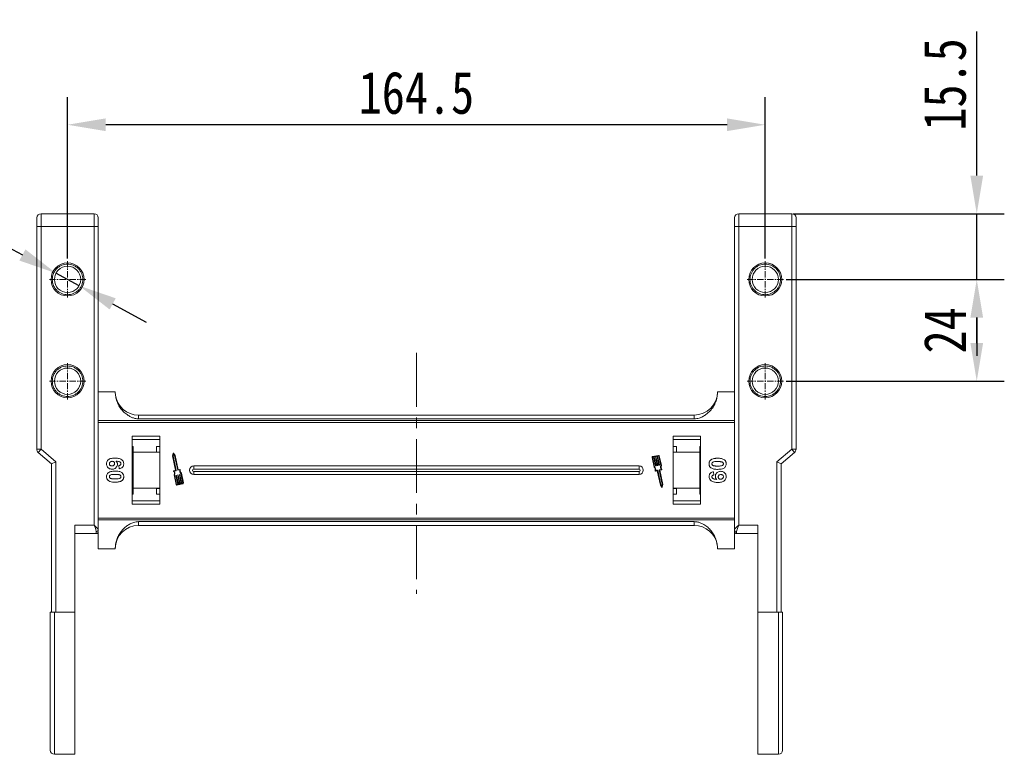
# Model space of a CAD drawing. Header units: millimetres. Extents: x -797 to 677, y 79 to 1112.
# Tile 13 of 75: x -626 to -394, y 636 to 809. Entities that reach past the tile are written whole.
import ezdxf

# ---------------------------------------------------------------- set-up
doc = ezdxf.new("R2010")
doc.units = ezdxf.units.MM
doc.linetypes.add('CENTER', pattern=[0.6, 0.375, -0.075, 0.075, -0.075])
doc.linetypes.add('CENTERX2', pattern=[20.32, 12.7, -2.54, 2.54, -2.54])
doc.styles.get("Standard").update_dxf_attribs({"font": '仿宋_GB2312.ttf', "width": 0.8})
doc.dimstyles.new('ISO-45.1', dxfattribs={"dimtxt": 10, "dimasz": 9, "dimexe": 6.5, "dimexo": 0.625, "dimgap": 2.5, "dimtad": 1, "dimtoh": 1, "dimdsep": 46, "dimtxsty": 'Standard', "dimcen": 2.5, "dimadec": 0, "dimazin": 0, "dimtfac": 1, "dimtmove": 0, "dimatfit": 3, "dimfxl": 0, "dimarcsym": 0})
doc.dimstyles.new('副本 ISO-45.1', dxfattribs={"dimtxt": 10, "dimasz": 9, "dimexe": 6.5, "dimexo": 0.625, "dimgap": 2.5, "dimtad": 1, "dimdsep": 46, "dimtxsty": 'Standard', "dimcen": 2.5, "dimadec": 0, "dimazin": 0, "dimtfac": 1, "dimtmove": 0, "dimatfit": 3, "dimfxl": 0, "dimarcsym": 0})

# ---------------------------------------------------------------- blocks, each defined once
blk = doc.blocks.new('*D2928')
at = {"color": 0, "lineweight": -2}
for p, q in [((-445.29, 748.23), (-393.84, 748.23)), ((-400.34, 733.23), (-400.34, 739.23)), ((-445.29, 724.23), (-393.84, 724.23))]:
    blk.add_line(p, q, dxfattribs=at)
at = {"color": 0, "lineweight": 9}
for points in [[(-401.84, 739.23), (-398.84, 739.23), (-400.34, 748.23)], [(-401.84, 733.23), (-398.84, 733.23), (-400.34, 724.23)]]:
    blk.add_solid(points, dxfattribs=at)
at = {"layer": 'Defpoints', "color": 0, "lineweight": 9}
for p in [(-445.91, 748.23), (-400.34, 748.23), (-445.91, 724.23)]:
    blk.add_point(p, dxfattribs=at)
at = {"color": 0, "lineweight": 9, "insert": (-407.84, 736.23), "char_height": 10, "attachment_point": 5, "rotation": 90}
blk.add_mtext('24', dxfattribs=at)
blk = doc.blocks.new('*D2929')
at = {"color": 0, "lineweight": -2}
for p, q in [((-400.34, 772.73), (-400.34, 806.71)), ((-443.65, 763.73), (-393.84, 763.73)), ((-400.34, 748.23), (-400.34, 763.73)), ((-445.29, 748.23), (-393.84, 748.23)), ((-400.34, 739.23), (-400.34, 730.23))]:
    blk.add_line(p, q, dxfattribs=at)
at = {"color": 0, "lineweight": 9}
for points in [[(-401.84, 772.73), (-398.84, 772.73), (-400.34, 763.73)], [(-401.84, 739.23), (-398.84, 739.23), (-400.34, 748.23)]]:
    blk.add_solid(points, dxfattribs=at)
at = {"layer": 'Defpoints', "color": 0, "lineweight": 9}
for p in [(-444.27, 763.73), (-400.34, 763.73), (-445.91, 748.23)]:
    blk.add_point(p, dxfattribs=at)
at = {"color": 0, "lineweight": 9, "insert": (-407.84, 794.22), "char_height": 10, "attachment_point": 5, "rotation": 90}
blk.add_mtext('15.5', dxfattribs=at)
blk = doc.blocks.new('*D2930')
at = {"color": 0, "lineweight": -2}
for p, q in [((-614.7, 753.14), (-614.7, 791.21)), ((-450.2, 753.14), (-450.2, 791.21)), ((-459.2, 784.71), (-605.7, 784.71))]:
    blk.add_line(p, q, dxfattribs=at)
at = {"color": 0, "lineweight": 9}
for points in [[(-605.7, 786.21), (-605.7, 783.21), (-614.7, 784.71)], [(-459.2, 786.21), (-459.2, 783.21), (-450.2, 784.71)]]:
    blk.add_solid(points, dxfattribs=at)
at = {"layer": 'Defpoints', "color": 0, "lineweight": 9}
for p in [(-614.7, 784.71), (-614.7, 752.52), (-450.2, 752.52)]:
    blk.add_point(p, dxfattribs=at)
at = {"color": 0, "lineweight": 9, "insert": (-532.45, 792.21), "char_height": 10, "attachment_point": 5}
blk.add_mtext('164.5', dxfattribs=at)
blk = doc.blocks.new('*D2938')
at = {"color": 0, "lineweight": -2}
for p, q in [((-662.76, 761.43), (-639.06, 761.43)), ((-639.06, 761.43), (-625.34, 753.99)), ((-611.98, 746.75), (-617.43, 749.7)), ((-604.07, 742.46), (-596.15, 738.17))]:
    blk.add_line(p, q, dxfattribs=at)
at = {"color": 0, "lineweight": 9}
for points in [[(-624.63, 755.31), (-626.06, 752.68), (-617.43, 749.7)], [(-603.35, 743.78), (-604.78, 741.14), (-611.98, 746.75)]]:
    blk.add_solid(points, dxfattribs=at)
at = {"layer": 'Defpoints', "color": 0, "lineweight": 9}
for p in [(-617.43, 749.7), (-611.98, 746.75)]:
    blk.add_point(p, dxfattribs=at)
at = {"color": 0, "lineweight": 9, "insert": (-652.16, 768.93), "char_height": 10, "attachment_point": 5}
blk.add_mtext('∅6.2', dxfattribs=at)

msp = doc.modelspace()

# ---------------------------------------------------------------- linework, layer by layer
at = {"color": 7, "linetype": 'Continuous', "lineweight": 15}
for p, q in [((-620.953, 763.727), (-620.953, 760.727)), ((-608.453, 763.727), (-620.953, 763.727)), ((-608.453, 763.727), (-608.453, 760.727)), ((-456.453, 760.727), (-456.453, 763.727)), ((-443.953, 763.727), (-456.453, 763.727)), ((-443.953, 760.727), (-443.953, 763.727)), ((-621.953, 760.727), (-620.953, 760.727)), ((-621.953, 760.727), (-621.953, 708.187)), ((-620.953, 708.187), (-620.953, 760.727)), ((-620.953, 760.727), (-608.453, 760.727)), ((-608.453, 760.727), (-608.453, 690.29)), ((-608.453, 760.727), (-607.453, 760.727)), ((-607.453, 689.172), (-607.453, 760.727)), ((-457.453, 760.727), (-457.453, 689.172)), ((-456.453, 760.727), (-457.453, 760.727)), ((-456.453, 690.29), (-456.453, 760.727)), ((-456.453, 760.727), (-443.953, 760.727)), ((-443.953, 760.727), (-443.953, 708.187)), ((-442.953, 760.727), (-443.953, 760.727)), ((-442.953, 708.187), (-442.953, 760.727)), ((-607.453, 721.727), (-603.453, 721.727)), ((-457.453, 721.727), (-461.453, 721.727)), ((-597.953, 716.227), (-597.953, 715.342)), ((-532.453, 716.227), (-597.953, 716.227)), ((-597.953, 715.342), (-532.453, 715.342)), ((-466.953, 716.227), (-532.453, 716.227)), ((-532.453, 715.342), (-466.953, 715.342)), ((-466.953, 716.227), (-466.953, 715.342)), ((-532.453, 714.934), (-607.453, 714.934)), ((-607.453, 714.515), (-532.453, 714.515)), ((-457.453, 714.934), (-532.453, 714.934)), ((-532.453, 714.515), (-457.453, 714.515)), ((-599.453, 711.227), (-599.453, 695.227)), ((-592.953, 711.227), (-599.453, 711.227)), ((-599.453, 710.477), (-592.953, 710.477)), ((-592.953, 695.227), (-592.953, 711.227)), ((-471.953, 711.227), (-471.953, 695.227)), ((-465.453, 711.227), (-471.953, 711.227)), ((-471.953, 710.477), (-465.453, 710.477)), ((-465.453, 695.227), (-465.453, 711.227)), ((-620.953, 708.187), (-621.953, 708.187)), ((-620.953, 708.187), (-621.604, 707.428)), ((-617.453, 705.187), (-620.953, 708.187)), ((-599.453, 708.841), (-599.253, 708.841)), ((-599.253, 707.477), (-599.253, 708.841)), ((-592.953, 708.841), (-593.753, 708.841)), ((-593.753, 708.841), (-593.753, 707.523)), ((-471.153, 708.841), (-471.953, 708.841)), ((-471.153, 707.523), (-471.153, 708.841)), ((-465.653, 708.841), (-465.453, 708.841)), ((-465.653, 708.841), (-465.653, 707.477)), ((-443.953, 708.187), (-447.453, 705.187)), ((-443.953, 708.187), (-442.953, 708.187)), ((-443.302, 707.428), (-443.953, 708.187)), ((-621.604, 707.428), (-618.453, 704.727)), ((-592.953, 707.477), (-599.253, 707.477)), ((-599.253, 707.477), (-599.253, 698.977)), ((-593.753, 707.523), (-592.953, 707.523)), ((-589.818, 707.216), (-589.936, 706.615)), ((-589.936, 706.615), (-589.224, 703.245)), ((-589.729, 707.058), (-589.816, 706.616)), ((-589.816, 706.616), (-589.085, 703.154)), ((-589.471, 706.689), (-589.729, 707.058)), ((-589.361, 706.736), (-589.712, 707.238)), ((-588.74, 703.227), (-589.471, 706.689)), ((-588.643, 703.338), (-589.361, 706.736)), ((-476.905, 706.224), (-476.424, 703.945)), ((-476.79, 706.248), (-476.317, 704.005)), ((-475.39, 706.724), (-476.769, 706.432)), ((-476.515, 706.366), (-476.745, 706.318)), ((-476.075, 704.284), (-476.515, 706.366)), ((-476.113, 706.451), (-476.4, 706.39)), ((-476.4, 706.39), (-475.96, 704.308)), ((-475.673, 704.368), (-476.113, 706.451)), ((-475.711, 706.536), (-475.998, 706.475)), ((-475.998, 706.475), (-475.558, 704.393)), ((-475.271, 704.453), (-475.711, 706.536)), ((-475.366, 706.609), (-475.596, 706.56)), ((-475.596, 706.56), (-475.156, 704.478)), ((-474.823, 704.321), (-475.297, 706.564)), ((-474.7, 704.309), (-475.182, 706.588)), ((-471.953, 707.523), (-471.153, 707.523)), ((-465.653, 707.477), (-471.953, 707.477)), ((-465.653, 698.977), (-465.653, 707.477)), ((-446.453, 704.727), (-443.302, 707.428)), ((-618.453, 704.727), (-617.453, 705.187)), ((-618.453, 704.727), (-618.453, 669.727)), ((-617.453, 669.727), (-617.453, 705.187)), ((-602.497, 703.586), (-602.581, 704.355)), ((-588.199, 703.432), (-588.643, 703.338)), ((-532.453, 704.227), (-584.953, 704.227)), ((-584.953, 703.512), (-584.953, 704.227)), ((-532.453, 703.512), (-584.953, 703.512)), ((-479.953, 704.227), (-532.453, 704.227)), ((-479.953, 703.512), (-532.453, 703.512)), ((-479.953, 704.227), (-479.953, 703.512)), ((-475.983, 704.273), (-476.04, 704.261)), ((-475.581, 704.358), (-475.638, 704.346)), ((-475.179, 704.443), (-475.236, 704.431)), ((-475.185, 703.335), (-474.74, 703.429)), ((-447.453, 705.187), (-447.453, 669.727)), ((-446.453, 704.727), (-447.453, 705.187)), ((-446.453, 669.727), (-446.453, 704.727)), ((-589.246, 703.21), (-589.662, 703.122)), ((-589.592, 702.145), (-589.11, 699.867)), ((-589.107, 703.12), (-589.551, 703.026)), ((-589.469, 702.134), (-588.995, 699.891)), ((-588.696, 699.894), (-589.136, 701.977)), ((-589.113, 702.012), (-589.056, 702.024)), ((-589.021, 702.001), (-588.581, 699.918)), ((-588.294, 699.979), (-588.734, 702.062)), ((-588.711, 702.097), (-588.654, 702.109)), ((-588.261, 703.298), (-588.705, 703.205)), ((-588.619, 702.086), (-588.179, 700.003)), ((-587.891, 700.064), (-588.331, 702.147)), ((-588.309, 702.181), (-588.251, 702.194)), ((-588.217, 702.171), (-587.777, 700.088)), ((-587.501, 700.207), (-587.975, 702.449)), ((-587.387, 700.231), (-587.868, 702.509)), ((-584.953, 702.227), (-584.953, 702.942)), ((-584.953, 702.942), (-532.453, 702.942)), ((-584.953, 702.227), (-532.453, 702.227)), ((-532.453, 702.942), (-479.953, 702.942)), ((-532.453, 702.227), (-479.953, 702.227)), ((-479.953, 702.227), (-479.953, 702.942)), ((-476.093, 703.023), (-475.649, 703.117)), ((-476.031, 703.156), (-475.587, 703.25)), ((-475.649, 703.117), (-474.931, 699.718)), ((-475.552, 703.227), (-474.821, 699.766)), ((-474.476, 699.839), (-475.207, 703.3)), ((-474.356, 699.84), (-475.068, 703.209)), ((-475.045, 703.244), (-474.63, 703.332)), ((-462.409, 702.868), (-462.325, 702.099)), ((-599.253, 698.977), (-592.953, 698.977)), ((-599.253, 697.614), (-599.253, 698.977)), ((-592.953, 698.931), (-593.753, 698.931)), ((-593.753, 698.931), (-593.753, 697.614)), ((-588.926, 699.846), (-588.696, 699.894)), ((-588.901, 699.731), (-587.522, 700.022)), ((-588.581, 699.918), (-588.294, 699.979)), ((-588.179, 700.003), (-587.891, 700.064)), ((-587.777, 700.088), (-587.547, 700.137)), ((-474.931, 699.718), (-474.58, 699.216)), ((-474.821, 699.766), (-474.563, 699.397)), ((-474.563, 699.397), (-474.476, 699.839)), ((-474.474, 699.238), (-474.356, 699.84)), ((-471.953, 698.977), (-465.653, 698.977)), ((-471.153, 698.931), (-471.953, 698.931)), ((-471.153, 697.614), (-471.153, 698.931)), ((-465.653, 698.977), (-465.653, 697.614)), ((-599.253, 697.614), (-599.453, 697.614)), ((-593.753, 697.614), (-592.953, 697.614)), ((-471.953, 697.614), (-471.153, 697.614)), ((-465.453, 697.614), (-465.653, 697.614)), ((-592.953, 695.977), (-599.453, 695.977)), ((-599.453, 695.227), (-592.953, 695.227)), ((-465.453, 695.977), (-471.953, 695.977)), ((-471.953, 695.227), (-465.453, 695.227)), ((-532.453, 691.939), (-607.453, 691.939)), ((-457.453, 691.939), (-532.453, 691.939)), ((-612.953, 690.29), (-612.953, 669.727)), ((-608.453, 690.29), (-612.953, 690.29)), ((-607.453, 691.52), (-532.453, 691.52)), ((-532.453, 691.113), (-597.953, 691.113)), ((-597.953, 691.113), (-597.953, 690.227)), ((-597.953, 690.227), (-532.453, 690.227)), ((-532.453, 691.52), (-457.453, 691.52)), ((-466.953, 691.113), (-532.453, 691.113)), ((-532.453, 690.227), (-466.953, 690.227)), ((-466.953, 690.227), (-466.953, 691.113)), ((-451.953, 690.29), (-456.453, 690.29)), ((-451.953, 669.727), (-451.953, 690.29)), ((-612.953, 688.29), (-607.953, 688.29)), ((-607.953, 688.29), (-607.953, 688.8)), ((-607.453, 688.907), (-607.453, 689.172)), ((-607.453, 688.736), (-607.453, 684.727)), ((-457.453, 688.736), (-457.453, 684.727)), ((-456.953, 688.8), (-456.953, 688.29)), ((-456.953, 688.29), (-451.953, 688.29)), ((-603.453, 684.727), (-607.453, 684.727)), ((-461.453, 684.727), (-457.453, 684.727)), ((-617.453, 669.727), (-617.803, 669.727)), ((-617.803, 669.727), (-617.803, 636.227)), ((-612.953, 669.727), (-617.453, 669.727)), ((-612.953, 669.727), (-612.953, 636.227)), ((-447.453, 669.727), (-451.953, 669.727)), ((-451.953, 636.227), (-451.953, 669.727)), ((-447.103, 669.727), (-447.453, 669.727)), ((-447.103, 636.227), (-447.103, 669.727)), ((-617.803, 636.227), (-612.953, 636.227)), ((-451.953, 636.227), (-447.103, 636.227))]:
    msp.add_line(p, q, dxfattribs=at)
at = {"color": 1, "linetype": 'CENTER', "lineweight": 9, "ltscale": 3.9624}
for p, q in [((-614.703, 743.937), (-614.703, 752.517)), ((-450.203, 743.937), (-450.203, 752.517)), ((-618.993, 748.227), (-610.413, 748.227)), ((-454.493, 748.227), (-445.913, 748.227)), ((-614.703, 719.937), (-614.703, 728.517)), ((-450.203, 719.937), (-450.203, 728.517)), ((-618.993, 724.227), (-610.413, 724.227)), ((-454.493, 724.227), (-445.913, 724.227))]:
    msp.add_line(p, q, dxfattribs=at)
at = {"color": 1, "linetype": 'CENTERX2', "lineweight": 13}
msp.add_line((-532.453, 730.893), (-532.453, 674.056), dxfattribs=at)
at = {"color": 7, "linetype": 'Continuous', "lineweight": 15}
for centre, radius in [((-614.703, 748.227), 3.9), ((-614.703, 748.227), 3.1), ((-450.203, 748.227), 3.9), ((-450.203, 748.227), 3.1), ((-614.703, 724.227), 3.9), ((-614.703, 724.227), 3.1), ((-450.203, 724.227), 3.9), ((-450.203, 724.227), 3.1)]:
    msp.add_circle(centre, radius, dxfattribs=at)
for centre, radius, start, end in [((-620.953, 762.727), 1, 90, 180), ((-608.453, 762.727), 1, 0, 90), ((-456.453, 762.727), 1, 90, 180), ((-443.953, 762.727), 1, 0, 90), ((-597.953, 721.727), 5.5, 187.91122, 270), ((-466.953, 721.727), 5.5, 270, 360), ((-620.953, 708.187), 1, 180, 229.39871), ((-443.953, 708.187), 1, 310.60129, 0), ((-589.76, 707.205), 0.0587, 34.95116, 168.90824), ((-476.733, 706.26), 0.176, 101.9297, 191.9297), ((-476.733, 706.26), 0.0587, 101.9297, 191.9297), ((-475.354, 706.551), 0.176, 11.9297, 101.9297), ((-475.354, 706.551), 0.0587, 11.9297, 101.9297), ((-588.187, 703.374), 0.0587, 346.41469, 101.9297), ((-584.953, 703.227), 1, 90, 270), ((-584.953, 703.227), 0.285, 90, 270), ((-479.953, 703.227), 1, 270, 90), ((-479.953, 703.227), 0.285, 270, 90), ((-477.011, 703.299), 0.873, 346.41469, 47.74736), ((-477.011, 703.299), 0.99, 351.69305, 45.48899), ((-476.047, 704.29), 0.0294, 191.9297, 281.9297), ((-475.989, 704.302), 0.0294, 281.9297, 11.9297), ((-475.644, 704.375), 0.0294, 191.9297, 281.9297), ((-475.587, 704.387), 0.0294, 281.9297, 11.9297), ((-475.242, 704.46), 0.0294, 191.9297, 281.9297), ((-475.185, 704.472), 0.0294, 281.9297, 11.9297), ((-473.902, 703.956), 0.99, 158.37041, 212.16635), ((-473.902, 703.956), 0.873, 156.11204, 217.44471), ((-474.642, 703.39), 0.0587, 281.9297, 37.44471), ((-589.65, 703.065), 0.0587, 101.9297, 217.44471), ((-590.39, 702.499), 0.873, 336.11204, 37.44471), ((-590.39, 702.499), 0.99, 338.37041, 32.16635), ((-589.252, 703.239), 0.0294, 281.9297, 11.9297), ((-589.107, 701.983), 0.0294, 101.9297, 191.9297), ((-589.113, 703.148), 0.0294, 281.9297, 11.9297), ((-589.05, 701.995), 0.0294, 11.9297, 101.9297), ((-588.711, 703.233), 0.0294, 191.9297, 281.9297), ((-588.705, 702.068), 0.0294, 101.9297, 191.9297), ((-588.647, 702.08), 0.0294, 11.9297, 101.9297), ((-588.303, 702.153), 0.0294, 101.9297, 191.9297), ((-587.281, 703.155), 0.99, 171.69305, 225.48899), ((-588.245, 702.165), 0.0294, 11.9297, 101.9297), ((-587.281, 703.155), 0.873, 166.41469, 227.74736), ((-476.105, 703.08), 0.0587, 166.41469, 281.9297), ((-475.581, 703.221), 0.0294, 11.9297, 101.9297), ((-475.179, 703.306), 0.0294, 101.9297, 191.9297), ((-475.039, 703.216), 0.0294, 101.9297, 191.9297), ((-588.938, 699.903), 0.176, 191.9297, 281.9297), ((-588.938, 699.903), 0.0587, 191.9297, 281.9297), ((-587.559, 700.194), 0.0587, 281.9297, 11.9297), ((-587.559, 700.194), 0.176, 281.9297, 11.9297), ((-474.532, 699.25), 0.0587, 214.95116, 348.90824), ((-597.953, 684.727), 5.5, 90, 180), ((-466.953, 684.727), 5.5, 7.91122, 90), ((-607.898, 689.247), 0.451, 262.91865, 350.4798), ((-607.953, 688.79), 0.5, 270, 0), ((-457.009, 689.247), 0.451, 189.5202, 277.08135), ((-456.953, 688.79), 0.5, 180, 270), ((-617.803, 637.227), 1, 180, 270), ((-447.103, 637.227), 1, 270, 0)]:
    msp.add_arc(centre, radius, start, end, dxfattribs=at)
for points, knots in [([(-621.953, 762.727), (-621.953, 762.7), (-621.953, 762.659), (-621.953, 762.41), (-621.953, 762.151), (-621.953, 761.833), (-621.953, 761.367), (-621.953, 760.979), (-621.953, 760.727)], [0, 0, 0, 0, 0.2394429, 0.3698071, 0.5000001, 0.6303641, 0.7605571, 1, 1, 1, 1]), ([(-607.453, 760.727), (-607.453, 760.979), (-607.453, 761.367), (-607.453, 761.833), (-607.453, 762.151), (-607.453, 762.41), (-607.453, 762.659), (-607.453, 762.7), (-607.453, 762.727)], [0, 0, 0, 0, 0.2394429, 0.3696359, 0.4999999, 0.6301929, 0.7605571, 1, 1, 1, 1]), ([(-457.453, 762.727), (-457.453, 762.7), (-457.453, 762.659), (-457.453, 762.41), (-457.453, 762.152), (-457.453, 761.833), (-457.453, 761.367), (-457.453, 760.979), (-457.453, 760.727)], [0, 0, 0, 0, 0.2394429, 0.3696359, 0.4999999, 0.6301929, 0.7605571, 1, 1, 1, 1]), ([(-442.953, 760.727), (-442.953, 760.979), (-442.953, 761.367), (-442.953, 761.833), (-442.953, 762.152), (-442.953, 762.41), (-442.953, 762.659), (-442.953, 762.7), (-442.953, 762.727)], [0, 0, 0, 0, 0.23944295, 0.36980709, 0.50000008, 0.63036414, 0.76055705, 1, 1, 1, 1]), ([(-614.703, 744.627), (-614.929, 744.639), (-615.382, 744.663), (-616.054, 744.868), (-616.694, 745.196), (-617.266, 745.664), (-617.656, 746.141), (-617.904, 746.564), (-618.099, 746.993), (-618.262, 747.548), (-618.324, 748.227), (-618.262, 748.906), (-618.065, 749.578), (-617.734, 750.218), (-617.266, 750.79), (-616.79, 751.18), (-616.366, 751.428), (-615.937, 751.622), (-615.382, 751.791), (-614.929, 751.815), (-614.703, 751.827)], [0, 0, 0, 0, 0.05998, 0.1199831, 0.1849463, 0.249957, 0.3149202, 0.3472901, 0.3800161, 0.4399843, 0.4999996, 0.5599679, 0.6199831, 0.6849463, 0.749957, 0.8149202, 0.8472901, 0.8800161, 0.9399965, 1, 1, 1, 1]), ([(-614.703, 751.827), (-614.477, 751.815), (-614.025, 751.791), (-613.352, 751.587), (-612.712, 751.259), (-612.141, 750.79), (-611.75, 750.314), (-611.503, 749.89), (-611.308, 749.461), (-611.145, 748.906), (-611.082, 748.227), (-611.145, 747.549), (-611.342, 746.877), (-611.672, 746.236), (-612.14, 745.665), (-612.617, 745.274), (-613.04, 745.027), (-613.469, 744.833), (-614.024, 744.663), (-614.477, 744.639), (-614.703, 744.627)], [0, 0, 0, 0, 0.05998, 0.1199831, 0.1849463, 0.249957, 0.3149202, 0.3472901, 0.3800161, 0.4399843, 0.4999996, 0.5599679, 0.6199831, 0.6849463, 0.749957, 0.8149202, 0.8472901, 0.8800161, 0.9399965, 1, 1, 1, 1]), ([(-450.203, 744.627), (-450.429, 744.639), (-450.882, 744.663), (-451.554, 744.868), (-452.194, 745.196), (-452.766, 745.664), (-453.156, 746.141), (-453.404, 746.564), (-453.599, 746.993), (-453.762, 747.548), (-453.824, 748.227), (-453.762, 748.906), (-453.565, 749.578), (-453.234, 750.218), (-452.766, 750.79), (-452.29, 751.18), (-451.866, 751.428), (-451.437, 751.622), (-450.882, 751.791), (-450.429, 751.815), (-450.203, 751.827)], [0, 0, 0, 0, 0.05998, 0.1199831, 0.1849463, 0.249957, 0.3149202, 0.3472901, 0.3800161, 0.4399843, 0.4999996, 0.5599679, 0.6199831, 0.6849463, 0.749957, 0.8149202, 0.8472901, 0.8800161, 0.9399965, 1, 1, 1, 1]), ([(-450.203, 751.827), (-449.977, 751.815), (-449.525, 751.791), (-448.852, 751.587), (-448.212, 751.259), (-447.641, 750.79), (-447.25, 750.314), (-447.003, 749.89), (-446.808, 749.461), (-446.645, 748.906), (-446.582, 748.227), (-446.645, 747.549), (-446.842, 746.877), (-447.172, 746.236), (-447.64, 745.665), (-448.117, 745.274), (-448.54, 745.027), (-448.969, 744.833), (-449.524, 744.663), (-449.977, 744.639), (-450.203, 744.627)], [0, 0, 0, 0, 0.05998, 0.1199831, 0.1849463, 0.249957, 0.3149202, 0.3472901, 0.3800161, 0.4399843, 0.4999996, 0.5599679, 0.6199831, 0.6849463, 0.749957, 0.8149202, 0.8472901, 0.8800161, 0.9399965, 1, 1, 1, 1]), ([(-614.703, 720.627), (-614.929, 720.639), (-615.382, 720.663), (-616.054, 720.868), (-616.694, 721.196), (-617.266, 721.664), (-617.656, 722.141), (-617.904, 722.564), (-618.099, 722.993), (-618.262, 723.548), (-618.324, 724.227), (-618.262, 724.906), (-618.065, 725.578), (-617.734, 726.218), (-617.266, 726.79), (-616.79, 727.18), (-616.366, 727.428), (-615.937, 727.622), (-615.382, 727.791), (-614.929, 727.815), (-614.703, 727.827)], [0, 0, 0, 0, 0.05997996, 0.1199831, 0.18494633, 0.24995699, 0.31492025, 0.34729014, 0.38001606, 0.43998433, 0.49999957, 0.55996785, 0.6199831, 0.68494633, 0.74995699, 0.81492025, 0.84729014, 0.88001606, 0.93999645, 1, 1, 1, 1]), ([(-614.703, 727.827), (-614.477, 727.815), (-614.025, 727.791), (-613.352, 727.587), (-612.712, 727.259), (-612.141, 726.79), (-611.75, 726.314), (-611.503, 725.89), (-611.308, 725.461), (-611.145, 724.906), (-611.082, 724.227), (-611.145, 723.549), (-611.342, 722.877), (-611.672, 722.236), (-612.14, 721.665), (-612.617, 721.274), (-613.04, 721.027), (-613.469, 720.833), (-614.024, 720.663), (-614.477, 720.639), (-614.703, 720.627)], [0, 0, 0, 0, 0.05998, 0.1199831, 0.1849463, 0.249957, 0.3149202, 0.3472901, 0.3800161, 0.4399843, 0.4999996, 0.5599679, 0.6199831, 0.6849463, 0.749957, 0.8149202, 0.8472901, 0.8800161, 0.9399965, 1, 1, 1, 1]), ([(-450.203, 720.627), (-450.429, 720.639), (-450.882, 720.663), (-451.554, 720.868), (-452.194, 721.196), (-452.766, 721.664), (-453.156, 722.141), (-453.404, 722.564), (-453.599, 722.993), (-453.762, 723.548), (-453.824, 724.227), (-453.762, 724.906), (-453.565, 725.578), (-453.234, 726.218), (-452.766, 726.79), (-452.29, 727.18), (-451.866, 727.428), (-451.437, 727.622), (-450.882, 727.791), (-450.429, 727.815), (-450.203, 727.827)], [0, 0, 0, 0, 0.05997996, 0.1199831, 0.18494633, 0.24995699, 0.31492025, 0.34729014, 0.38001606, 0.43998433, 0.49999957, 0.55996785, 0.6199831, 0.68494633, 0.74995699, 0.81492025, 0.84729014, 0.88001606, 0.93999645, 1, 1, 1, 1]), ([(-450.203, 727.827), (-449.977, 727.815), (-449.525, 727.791), (-448.852, 727.587), (-448.212, 727.259), (-447.641, 726.79), (-447.25, 726.314), (-447.003, 725.89), (-446.808, 725.461), (-446.645, 724.906), (-446.582, 724.227), (-446.645, 723.549), (-446.842, 722.877), (-447.172, 722.236), (-447.64, 721.665), (-448.117, 721.274), (-448.54, 721.027), (-448.969, 720.833), (-449.524, 720.663), (-449.977, 720.639), (-450.203, 720.627)], [0, 0, 0, 0, 0.05998, 0.1199831, 0.1849463, 0.249957, 0.3149202, 0.3472901, 0.3800161, 0.4399843, 0.4999996, 0.5599679, 0.6199831, 0.6849463, 0.749957, 0.8149202, 0.8472901, 0.8800161, 0.9399965, 1, 1, 1, 1]), ([(-603.453, 721.727), (-603.434, 721.347), (-603.395, 720.587), (-603.093, 719.478), (-602.614, 718.435), (-601.963, 717.487), (-601.157, 716.665), (-600.33, 716.071), (-599.542, 715.677), (-598.792, 715.408), (-598.248, 715.365), (-597.953, 715.342)], [0, 0, 0, 0, 0.1245955, 0.2491892, 0.3738223, 0.4984451, 0.6220504, 0.7455895, 0.8257011, 0.9057067, 1, 1, 1, 1]), ([(-466.953, 715.342), (-466.562, 715.383), (-465.866, 715.457), (-464.946, 715.868), (-464.162, 716.352), (-463.449, 716.954), (-462.786, 717.697), (-462.215, 718.579), (-461.779, 719.586), (-461.505, 720.645), (-461.471, 721.366), (-461.453, 721.727)], [0, 0, 0, 0, 0.12537671, 0.22314387, 0.32104417, 0.42261476, 0.52420473, 0.64378252, 0.76336805, 0.8816833, 1, 1, 1, 1]), ([(-605.504, 704.742), (-605.494, 704.877), (-605.473, 705.148), (-605.272, 705.508), (-604.967, 705.8), (-604.431, 706.04), (-603.92, 706.095), (-603.565, 706.098), (-603.507, 706.099)], [0, 0, 0, 0, 0.1482689, 0.2976473, 0.4424214, 0.6078512, 0.9356585, 1, 1, 1, 1]), ([(-603.507, 706.099), (-603.374, 706.096), (-602.972, 706.087), (-602.416, 705.997), (-601.908, 705.719), (-601.605, 705.372), (-601.468, 705.002), (-601.457, 704.769), (-601.453, 704.684)], [0, 0, 0, 0, 0.1423372, 0.4291269, 0.5899433, 0.7512055, 0.9098946, 1, 1, 1, 1]), ([(-463.042, 705.655), (-462.988, 705.694), (-462.878, 705.774), (-462.641, 705.882), (-462.334, 705.972), (-461.997, 706.022), (-461.693, 706.044), (-461.515, 706.047), (-461.426, 706.048)], [0, 0, 0, 0, 0.1184406, 0.2393457, 0.4595932, 0.6849248, 0.8422399, 1, 1, 1, 1]), ([(-461.426, 706.048), (-461.292, 706.046), (-460.989, 706.04), (-460.46, 705.968), (-460.038, 705.828), (-459.831, 705.669), (-459.808, 705.652)], [0, 0, 0, 0, 0.23673076, 0.53755546, 0.94966792, 1, 1, 1, 1]), ([(-604.2, 703.484), (-604.334, 703.491), (-604.604, 703.507), (-604.986, 703.673), (-605.285, 703.958), (-605.476, 704.332), (-605.495, 704.605), (-605.504, 704.742)], [0, 0, 0, 0, 0.1978309, 0.3972998, 0.5989102, 0.7987412, 1, 1, 1, 1]), ([(-604.838, 704.757), (-604.831, 704.825), (-604.816, 704.962), (-604.699, 705.137), (-604.542, 705.264), (-604.36, 705.321), (-604.24, 705.327), (-604.182, 705.33)], [0, 0, 0, 0, 0.2079047, 0.4199807, 0.6306256, 0.821735, 1, 1, 1, 1]), ([(-604.239, 704.253), (-604.325, 704.257), (-604.463, 704.263), (-604.642, 704.337), (-604.751, 704.447), (-604.825, 704.591), (-604.833, 704.698), (-604.838, 704.757)], [0, 0, 0, 0, 0.2886974, 0.4635526, 0.6399417, 0.8018084, 1, 1, 1, 1]), ([(-603.607, 704.795), (-603.612, 704.728), (-603.622, 704.603), (-603.717, 704.442), (-603.852, 704.323), (-604.036, 704.261), (-604.169, 704.256), (-604.239, 704.253)], [0, 0, 0, 0, 0.2137567, 0.3949441, 0.5765849, 0.7773109, 1, 1, 1, 1]), ([(-602.94, 704.666), (-602.953, 704.53), (-602.978, 704.258), (-603.193, 703.909), (-603.495, 703.643), (-603.848, 703.502), (-604.092, 703.489), (-604.2, 703.484)], [0, 0, 0, 0, 0.2102159, 0.4219747, 0.6200164, 0.8310369, 1, 1, 1, 1]), ([(-604.182, 705.33), (-604.1, 705.325), (-603.964, 705.317), (-603.794, 705.226), (-603.686, 705.103), (-603.617, 704.955), (-603.61, 704.847), (-603.607, 704.795)], [0, 0, 0, 0, 0.2767209, 0.4568705, 0.6370074, 0.8240683, 1, 1, 1, 1]), ([(-602.12, 704.783), (-602.125, 704.837), (-602.136, 704.945), (-602.236, 705.097), (-602.408, 705.239), (-602.77, 705.347), (-603.071, 705.372), (-603.275, 705.388)], [0, 0, 0, 0, 0.1120492, 0.2243802, 0.3701146, 0.5702758, 1, 1, 1, 1]), ([(-603.275, 705.388), (-603.227, 705.342), (-603.129, 705.248), (-603.038, 705.102), (-602.988, 704.975), (-602.96, 704.876), (-602.944, 704.772), (-602.942, 704.701), (-602.94, 704.666)], [0, 0, 0, 0, 0.2436536, 0.4957602, 0.6178923, 0.7415029, 0.8700251, 1, 1, 1, 1]), ([(-602.581, 704.355), (-602.504, 704.368), (-602.382, 704.387), (-602.238, 704.478), (-602.157, 704.583), (-602.124, 704.691), (-602.121, 704.757), (-602.12, 704.783)], [0, 0, 0, 0, 0.33384, 0.5245467, 0.7163724, 0.8918244, 1, 1, 1, 1]), ([(-601.453, 704.684), (-601.464, 704.548), (-601.483, 704.302), (-601.667, 703.989), (-601.944, 703.748), (-602.241, 703.633), (-602.44, 703.597), (-602.497, 703.586)], [0, 0, 0, 0, 0.2426908, 0.4390024, 0.635006, 0.8950587, 1, 1, 1, 1]), ([(-463.453, 704.74), (-463.451, 704.807), (-463.446, 704.942), (-463.403, 705.14), (-463.325, 705.33), (-463.226, 705.475), (-463.128, 705.582), (-463.071, 705.631), (-463.042, 705.655)], [0, 0, 0, 0, 0.1926347, 0.388697, 0.5820148, 0.7830443, 0.8909593, 1, 1, 1, 1]), ([(-463.047, 703.828), (-463.097, 703.873), (-463.199, 703.963), (-463.315, 704.132), (-463.398, 704.32), (-463.436, 704.49), (-463.451, 704.631), (-463.452, 704.704), (-463.453, 704.74)], [0, 0, 0, 0, 0.1937693, 0.3935642, 0.587886, 0.7891312, 0.8942826, 1, 1, 1, 1]), ([(-461.434, 703.432), (-461.568, 703.435), (-461.871, 703.44), (-462.389, 703.51), (-462.809, 703.649), (-463.017, 703.805), (-463.047, 703.828)], [0, 0, 0, 0, 0.2372812, 0.5385907, 0.9326774, 1, 1, 1, 1]), ([(-462.787, 704.74), (-462.778, 704.808), (-462.765, 704.919), (-462.677, 705.047), (-462.524, 705.151), (-462.25, 705.244), (-461.86, 705.272), (-461.571, 705.277), (-461.426, 705.279)], [0, 0, 0, 0, 0.1253702, 0.2022903, 0.2791788, 0.4647576, 0.7305818, 1, 1, 1, 1]), ([(-462.394, 704.287), (-462.463, 704.311), (-462.575, 704.349), (-462.7, 704.456), (-462.766, 704.578), (-462.784, 704.677), (-462.786, 704.732), (-462.787, 704.74)], [0, 0, 0, 0, 0.3336776, 0.5404125, 0.7472639, 0.9612091, 1, 1, 1, 1]), ([(-461.426, 704.202), (-461.493, 704.202), (-461.626, 704.203), (-461.807, 704.209), (-461.969, 704.219), (-462.111, 704.233), (-462.254, 704.252), (-462.347, 704.275), (-462.394, 704.287)], [0, 0, 0, 0, 0.2052705, 0.4106164, 0.5571497, 0.7038442, 0.8514711, 1, 1, 1, 1]), ([(-459.402, 704.74), (-459.412, 704.605), (-459.432, 704.333), (-459.631, 703.981), (-459.925, 703.709), (-460.345, 703.533), (-460.859, 703.445), (-461.242, 703.436), (-461.434, 703.432)], [0, 0, 0, 0, 0.1474062, 0.2963669, 0.4308106, 0.5797755, 0.7893694, 1, 1, 1, 1]), ([(-461.426, 705.279), (-461.359, 705.278), (-461.226, 705.277), (-461.045, 705.271), (-460.884, 705.261), (-460.743, 705.247), (-460.6, 705.228), (-460.508, 705.205), (-460.461, 705.193)], [0, 0, 0, 0, 0.2059417, 0.4119594, 0.558149, 0.7045024, 0.8518015, 1, 1, 1, 1]), ([(-460.069, 704.74), (-460.074, 704.683), (-460.084, 704.581), (-460.161, 704.449), (-460.308, 704.336), (-460.583, 704.24), (-460.975, 704.206), (-461.275, 704.203), (-461.426, 704.202)], [0, 0, 0, 0, 0.10461361, 0.18881412, 0.27351189, 0.44412695, 0.71948087, 1, 1, 1, 1]), ([(-460.461, 705.193), (-460.392, 705.169), (-460.28, 705.131), (-460.154, 705.023), (-460.088, 704.899), (-460.071, 704.8), (-460.069, 704.746), (-460.069, 704.74)], [0, 0, 0, 0, 0.3348035, 0.5425606, 0.750382, 0.9707212, 1, 1, 1, 1]), ([(-459.808, 705.652), (-459.758, 705.608), (-459.656, 705.517), (-459.541, 705.349), (-459.458, 705.16), (-459.419, 704.991), (-459.404, 704.849), (-459.403, 704.777), (-459.402, 704.74)], [0, 0, 0, 0, 0.1937762, 0.3936, 0.5878635, 0.7889077, 0.894169, 1, 1, 1, 1]), ([(-605.504, 701.714), (-605.494, 701.85), (-605.474, 702.121), (-605.276, 702.475), (-604.962, 702.764), (-604.351, 702.997), (-603.831, 703.012), (-603.472, 703.022)], [0, 0, 0, 0, 0.1475277, 0.2965695, 0.43214, 0.6087374, 1, 1, 1, 1]), ([(-605.098, 700.803), (-605.148, 700.847), (-605.25, 700.937), (-605.366, 701.106), (-605.449, 701.295), (-605.487, 701.464), (-605.502, 701.605), (-605.504, 701.678), (-605.504, 701.714)], [0, 0, 0, 0, 0.1937693, 0.3935642, 0.587886, 0.7891312, 0.8942826, 1, 1, 1, 1]), ([(-604.838, 701.714), (-604.83, 701.783), (-604.817, 701.893), (-604.73, 702.022), (-604.58, 702.124), (-604.308, 702.217), (-603.918, 702.247), (-603.627, 702.251), (-603.48, 702.253)], [0, 0, 0, 0, 0.125351, 0.2021974, 0.2791824, 0.4597421, 0.727968, 1, 1, 1, 1]), ([(-604.445, 701.262), (-604.514, 701.285), (-604.626, 701.323), (-604.751, 701.431), (-604.817, 701.552), (-604.835, 701.651), (-604.837, 701.706), (-604.838, 701.714)], [0, 0, 0, 0, 0.3336776, 0.5404125, 0.7472639, 0.9612091, 1, 1, 1, 1]), ([(-603.48, 701.176), (-603.547, 701.176), (-603.68, 701.177), (-603.861, 701.183), (-604.022, 701.193), (-604.164, 701.207), (-604.306, 701.226), (-604.399, 701.25), (-604.445, 701.262)], [0, 0, 0, 0, 0.2059417, 0.4119594, 0.558149, 0.7045024, 0.8518015, 1, 1, 1, 1]), ([(-603.48, 702.253), (-603.414, 702.252), (-603.28, 702.251), (-603.1, 702.246), (-602.938, 702.236), (-602.795, 702.221), (-602.653, 702.203), (-602.559, 702.179), (-602.513, 702.167)], [0, 0, 0, 0, 0.20527, 0.4106157, 0.5571475, 0.7038444, 0.8514751, 1, 1, 1, 1]), ([(-602.12, 701.714), (-602.126, 701.657), (-602.136, 701.556), (-602.21, 701.427), (-602.351, 701.317), (-602.622, 701.217), (-603.019, 701.181), (-603.325, 701.178), (-603.48, 701.176)], [0, 0, 0, 0, 0.1056461, 0.1862213, 0.267042, 0.4315406, 0.7127076, 1, 1, 1, 1]), ([(-603.472, 703.022), (-603.339, 703.02), (-603.036, 703.015), (-602.508, 702.942), (-602.088, 702.801), (-601.882, 702.644), (-601.859, 702.626)], [0, 0, 0, 0, 0.2373811, 0.5389182, 0.9490817, 1, 1, 1, 1]), ([(-602.513, 702.167), (-602.443, 702.144), (-602.331, 702.106), (-602.205, 701.997), (-602.139, 701.874), (-602.122, 701.775), (-602.12, 701.721), (-602.12, 701.714)], [0, 0, 0, 0, 0.3348035, 0.5425606, 0.750382, 0.9707212, 1, 1, 1, 1]), ([(-601.453, 701.714), (-601.455, 701.648), (-601.46, 701.513), (-601.504, 701.315), (-601.581, 701.124), (-601.68, 700.98), (-601.778, 700.873), (-601.836, 700.824), (-601.864, 700.799)], [0, 0, 0, 0, 0.1926273, 0.3886837, 0.5820134, 0.7832006, 0.8910383, 1, 1, 1, 1]), ([(-601.859, 702.626), (-601.809, 702.582), (-601.707, 702.492), (-601.592, 702.323), (-601.509, 702.134), (-601.471, 701.965), (-601.456, 701.824), (-601.454, 701.751), (-601.453, 701.714)], [0, 0, 0, 0, 0.1937762, 0.3936, 0.5878635, 0.7889077, 0.894169, 1, 1, 1, 1]), ([(-463.453, 701.771), (-463.442, 701.906), (-463.422, 702.152), (-463.24, 702.466), (-462.96, 702.708), (-462.663, 702.823), (-462.463, 702.859), (-462.409, 702.868)], [0, 0, 0, 0, 0.2427882, 0.4388655, 0.6348012, 0.9009361, 1, 1, 1, 1]), ([(-461.4, 700.355), (-461.533, 700.358), (-461.934, 700.367), (-462.49, 700.458), (-462.998, 700.736), (-463.301, 701.083), (-463.439, 701.453), (-463.449, 701.686), (-463.453, 701.771)], [0, 0, 0, 0, 0.1423372, 0.4291269, 0.5899433, 0.7512055, 0.9098946, 1, 1, 1, 1]), ([(-462.325, 702.099), (-462.405, 702.086), (-462.528, 702.065), (-462.672, 701.975), (-462.75, 701.87), (-462.783, 701.764), (-462.785, 701.697), (-462.787, 701.672)], [0, 0, 0, 0, 0.3447142, 0.5290593, 0.7142089, 0.8921959, 1, 1, 1, 1]), ([(-462.787, 701.672), (-462.781, 701.618), (-462.77, 701.51), (-462.671, 701.358), (-462.501, 701.217), (-462.139, 701.107), (-461.838, 701.083), (-461.631, 701.066)], [0, 0, 0, 0, 0.1120155, 0.2243547, 0.3677679, 0.565827, 1, 1, 1, 1]), ([(-461.966, 701.789), (-461.954, 701.925), (-461.929, 702.197), (-461.713, 702.548), (-461.407, 702.815), (-461.052, 702.953), (-460.811, 702.966), (-460.706, 702.971)], [0, 0, 0, 0, 0.2101886, 0.4217733, 0.6236035, 0.8370344, 1, 1, 1, 1]), ([(-461.631, 701.066), (-461.68, 701.112), (-461.779, 701.206), (-461.867, 701.353), (-461.919, 701.48), (-461.947, 701.579), (-461.962, 701.683), (-461.965, 701.753), (-461.966, 701.789)], [0, 0, 0, 0, 0.24349124, 0.49626585, 0.61820988, 0.7417038, 0.87015842, 1, 1, 1, 1]), ([(-459.402, 701.713), (-459.412, 701.578), (-459.434, 701.306), (-459.636, 700.946), (-459.941, 700.654), (-460.476, 700.414), (-460.985, 700.36), (-461.34, 700.356), (-461.4, 700.355)], [0, 0, 0, 0, 0.148288, 0.2977445, 0.4437132, 0.6077915, 0.9347078, 1, 1, 1, 1]), ([(-461.299, 701.659), (-461.293, 701.727), (-461.282, 701.853), (-461.189, 702.016), (-461.058, 702.127), (-460.877, 702.192), (-460.745, 702.198), (-460.667, 702.202)], [0, 0, 0, 0, 0.2139369, 0.3980753, 0.5830907, 0.7516657, 1, 1, 1, 1]), ([(-460.724, 701.125), (-460.804, 701.129), (-460.936, 701.137), (-461.105, 701.223), (-461.215, 701.344), (-461.289, 701.493), (-461.296, 701.604), (-461.299, 701.659)], [0, 0, 0, 0, 0.26739447, 0.44721416, 0.62712208, 0.81306532, 1, 1, 1, 1]), ([(-460.069, 701.698), (-460.076, 701.63), (-460.09, 701.493), (-460.207, 701.319), (-460.365, 701.19), (-460.548, 701.133), (-460.668, 701.127), (-460.724, 701.125)], [0, 0, 0, 0, 0.2079545, 0.4204057, 0.6273197, 0.8277075, 1, 1, 1, 1]), ([(-460.706, 702.971), (-460.572, 702.963), (-460.302, 702.948), (-459.922, 702.781), (-459.626, 702.501), (-459.432, 702.13), (-459.412, 701.855), (-459.402, 701.713)], [0, 0, 0, 0, 0.1979267, 0.3977284, 0.5974133, 0.7905838, 1, 1, 1, 1]), ([(-460.667, 702.202), (-460.581, 702.198), (-460.442, 702.191), (-460.263, 702.117), (-460.156, 702.007), (-460.082, 701.864), (-460.073, 701.758), (-460.069, 701.698)], [0, 0, 0, 0, 0.2913202, 0.4655393, 0.6416315, 0.798664, 1, 1, 1, 1]), ([(-603.48, 700.407), (-603.614, 700.409), (-603.917, 700.414), (-604.438, 700.485), (-604.86, 700.622), (-605.068, 700.78), (-605.098, 700.803)], [0, 0, 0, 0, 0.2366286, 0.5373614, 0.9329864, 1, 1, 1, 1]), ([(-601.864, 700.799), (-601.918, 700.76), (-602.028, 700.681), (-602.26, 700.575), (-602.555, 700.486), (-602.887, 700.435), (-603.196, 700.411), (-603.386, 700.408), (-603.48, 700.407)], [0, 0, 0, 0, 0.118432, 0.2393289, 0.4494336, 0.6641784, 0.8318201, 1, 1, 1, 1]), ([(-608.453, 690.29), (-608.337, 690.021), (-608.156, 689.602), (-607.985, 689.104), (-607.963, 688.894), (-607.953, 688.8)], [0, 0, 0, 0, 0.4984131, 0.7729366, 1, 1, 1, 1]), ([(-608.453, 690.29), (-608.331, 690.184), (-608.086, 689.972), (-607.756, 689.663), (-607.506, 689.384), (-607.47, 689.24), (-607.453, 689.172)], [0, 0, 0, 0, 0.2515188, 0.5017844, 0.7656323, 1, 1, 1, 1]), ([(-597.953, 691.113), (-598.344, 691.071), (-599.041, 690.998), (-599.961, 690.587), (-600.745, 690.103), (-601.457, 689.5), (-602.121, 688.757), (-602.691, 687.875), (-603.127, 686.869), (-603.401, 685.81), (-603.436, 685.088), (-603.453, 684.727)], [0, 0, 0, 0, 0.1253767, 0.2231439, 0.3210442, 0.4226148, 0.5242047, 0.6437825, 0.7633681, 0.8816833, 1, 1, 1, 1]), ([(-461.453, 684.727), (-461.473, 685.107), (-461.511, 685.867), (-461.814, 686.976), (-462.292, 688.02), (-462.943, 688.968), (-463.749, 689.789), (-464.576, 690.383), (-465.364, 690.778), (-466.115, 691.046), (-466.659, 691.089), (-466.953, 691.113)], [0, 0, 0, 0, 0.1245955, 0.2491892, 0.3738223, 0.4984451, 0.6220504, 0.7455895, 0.8257011, 0.9057067, 1, 1, 1, 1]), ([(-457.453, 689.172), (-457.436, 689.24), (-457.401, 689.384), (-457.15, 689.663), (-456.821, 689.973), (-456.576, 690.184), (-456.453, 690.29)], [0, 0, 0, 0, 0.2343503, 0.4981953, 0.748869, 1, 1, 1, 1]), ([(-456.953, 688.8), (-456.943, 688.894), (-456.922, 689.104), (-456.75, 689.602), (-456.57, 690.021), (-456.453, 690.29)], [0, 0, 0, 0, 0.22707195, 0.50158707, 1, 1, 1, 1]), ([(-457.453, 689.172), (-457.453, 689.055), (-457.453, 688.929), (-457.453, 688.895), (-457.453, 688.892)], [0, 0, 0, 0, 0.93147, 1, 1, 1, 1]), ([(-618.803, 669.727), (-618.803, 668.736), (-618.803, 666.754), (-618.803, 663.746), (-618.803, 660.732), (-618.803, 658.049), (-618.803, 655.747), (-618.803, 653.802), (-618.803, 651.598), (-618.803, 649.198), (-618.803, 646.706), (-618.803, 644.456), (-618.803, 642.491), (-618.803, 640.82), (-618.803, 639.476), (-618.803, 638.442), (-618.803, 637.737), (-618.803, 637.305), (-618.803, 637.253), (-618.803, 637.227)], [0, 0, 0, 0, 0.0582491, 0.116493, 0.1782416, 0.23998, 0.2829052, 0.3257282, 0.3686443, 0.434335, 0.5000152, 0.565706, 0.6313862, 0.6957083, 0.76002, 0.8217687, 0.883507, 0.9417587, 1, 1, 1, 1]), ([(-617.803, 669.727), (-617.916, 669.727), (-618.14, 669.727), (-618.44, 669.727), (-618.666, 669.727), (-618.786, 669.727), (-618.798, 669.727), (-618.803, 669.727)], [0, 0, 0, 0, 0.2146939, 0.4293877, 0.6440816, 0.8587754, 1, 1, 1, 1]), ([(-446.103, 669.727), (-446.114, 669.727), (-446.136, 669.727), (-446.309, 669.727), (-446.563, 669.727), (-446.844, 669.727), (-447.029, 669.727), (-447.103, 669.727)], [0, 0, 0, 0, 0.21469386, 0.42938772, 0.64408158, 0.85877544, 1, 1, 1, 1]), ([(-446.103, 637.227), (-446.103, 637.253), (-446.103, 637.305), (-446.103, 637.737), (-446.103, 638.442), (-446.103, 639.359), (-446.103, 640.36), (-446.103, 641.368), (-446.103, 642.706), (-446.103, 644.456), (-446.103, 646.706), (-446.103, 649.199), (-446.103, 651.893), (-446.103, 654.752), (-446.103, 657.704), (-446.103, 660.732), (-446.103, 663.746), (-446.103, 666.754), (-446.103, 668.736), (-446.103, 669.727)], [0, 0, 0, 0, 0.0582517, 0.116493, 0.1782416, 0.23998, 0.2829052, 0.3257282, 0.3686443, 0.434335, 0.5000152, 0.565706, 0.6313862, 0.6957083, 0.76002, 0.8217687, 0.8835071, 0.9417561, 1, 1, 1, 1])]:
    msp.add_open_spline(points, degree=3, knots=knots, dxfattribs=at)

# ---------------------------------------------------------------- dimensions: what is measured, and where the dimension line sits
at = {"color": 5, "lineweight": 9}
for base, p1, p2, picture, middle in [((-400.342, 763.727), (-445.913, 748.227), (-444.271, 763.727), '*D2929', (-407.842, 794.216)), ((-400.342, 748.227), (-445.913, 724.227), (-445.913, 748.227), '*D2928', (-407.842, 736.227))]:
    dim = msp.add_linear_dim(base=base, p1=p1, p2=p2, angle=90, dimstyle='副本 ISO-45.1', dxfattribs=at)
    dim.commit()
    dim.dimension.update_dxf_attribs({"geometry": picture, "text_midpoint": middle})
dim = msp.add_linear_dim(base=(-614.703, 784.707), p1=(-450.203, 752.517), p2=(-614.703, 752.517), dimstyle='副本 ISO-45.1', dxfattribs=at)
dim.commit()
dim.dimension.update_dxf_attribs({"geometry": '*D2930', "text_midpoint": (-532.453, 792.207)})
dim = msp.add_diameter_dim_2p(p1=(-611.978, 746.75), p2=(-617.428, 749.705), dimstyle='ISO-45.1', dxfattribs=at)
dim.commit()
dim.dimension.update_dxf_attribs({"geometry": '*D2938', "text_midpoint": (-652.161, 761.434), "dimtype": 163})

doc.saveas('drawing.dxf')
